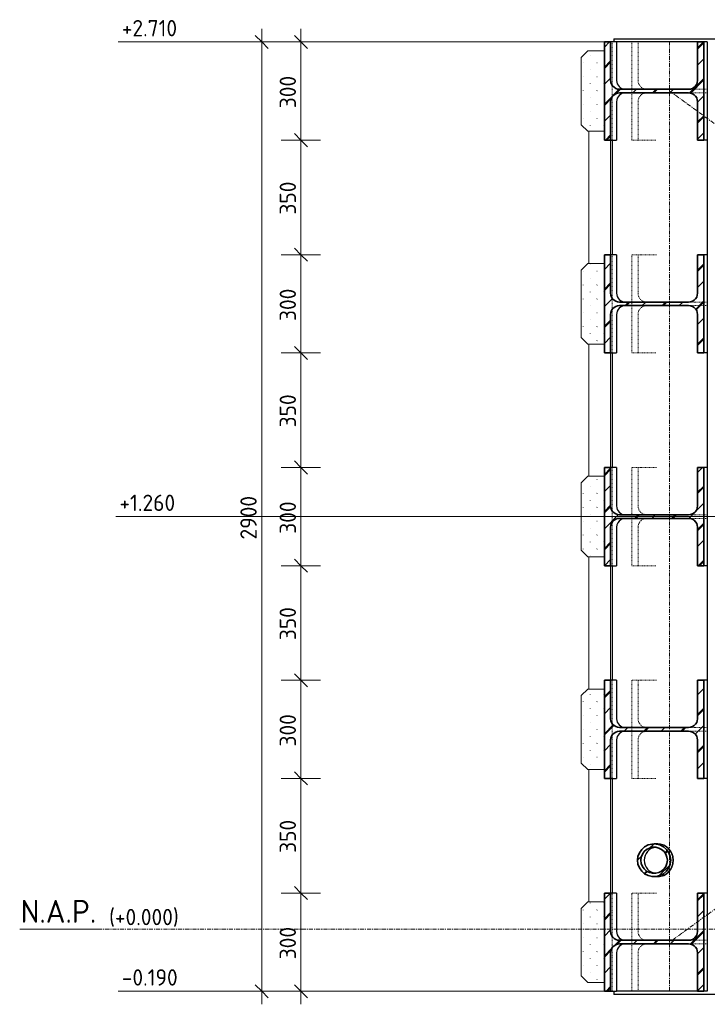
# Model space of a CAD drawing. Header units: millimetres. Extents: x -236694 to -141708, y -41476 to 103952.
# Tile 62 of 103: x -166489 to -164388, y -230 to 2778. Entities that reach past the tile are written whole.
import ezdxf

# ---------------------------------------------------------------- set-up
doc = ezdxf.new("R2010")
doc.units = ezdxf.units.MM
doc.linetypes.add('Grid Line', pattern=[22.225, 12.7, -3.175, 3.175, -3.175])
doc.linetypes.add('XX-HIDDEN', pattern=[4, 2, -2])
for name, color, linetype, lineweight in [('N-CO-BC-BETONVORM-G', 50, 'Continuous', 25), ('N-CO-BC-BETONVORM-G-2', 50, 'Continuous', 13), ('N-CO-BC-BETONVORM-G-3', 50, 'Continuous', 18), ('N-CO-BC-BETONVORM-GN', 10, 'XX-HIDDEN', 18), ('N-CO-KC-KUNSTSTOFVORM-G', 7, 'Continuous', 13), ('N-CO-KC-KUNSTSTOFVORM-GD', 90, 'Continuous', 18), ('N-CO-SC-STAALVORM-G', 10, 'Continuous', 25), ('N-CO-SC-STAALVORM-G-1', 10, 'Continuous', 18), ('N-CO-SC-STAALVORM-GD', 90, 'Continuous', 35), ('X-XX-AL-CONSTRUCTIELIJN-G-1', 7, 'Grid Line', 18), ('X-XX-AL-M', 7, 'Continuous', 18), ('X-XX-AL-M-20', 7, 'Continuous', 18), ('X-XX-AL-VERWIJZING-G-1', 7, 'Grid Line', 18), ('X_XX_AL_VERWIJZING_G', 7, 'Continuous', 18), ('X_XX_AL_VERWIJZING_G-1', 7, 'Continuous', 25)]:
    doc.layers.add(name, color=color, linetype=linetype, lineweight=lineweight)
doc.styles.add('NLCS-ISO_1', font='NLCS-ISO.ttf', dxfattribs={"height": 50})
doc.styles.add('NLCS-ISO_2', font='NLCS-ISO.ttf', dxfattribs={"height": 70})
doc.dimstyles.new('2_5_NLCS_diagonal', dxfattribs={"dimscale": 304.8, "dimtxt": 50.137748, "dimasz": 0.131234, "dimexe": 0.19685, "dimexo": 0.0625, "dimgap": 0, "dimtad": 1, "dimdec": 0, "dimzin": 0, "dimdsep": 46, "dimtxsty": 'NLCS-ISO_1', "dimblk1": 'OBLIQUE', "dimblk2": 'OBLIQUE', "dimsah": 1, "dimcen": 0.09, "dimdle": 0.131234, "dimazin": 0, "dimtfac": 1, "dimtdec": 4, "dimtix": 1, "dimtmove": 0, "dimatfit": 3, "dimfxl": 0.19685, "dimfxlon": 1, "dimtvp": 1, "dimtolj": 1, "dimtzin": 0, "dimarcsym": 2})
pattern_1 = [(45, (-160981.624, -9085), (-56.56854, 56.56854), []), (45, (-160981.624, -9036.43), (-56.56854, 56.56854), []), (45, (-160981.624, -9034.43), (-56.56854, 56.56854), []), (45, (-160981.624, -9032.43), (-56.56854, 56.56854), [])]
pattern_2 = [(45, (102497.49, -9085), (-21.2132, 21.2132), [0.671, -29.329])]

# ---------------------------------------------------------------- blocks, each defined once
blk = doc.blocks.new('GM_afdekklepje - GM_afdekklepje-3582460-Doorsnede 4 dubbel geleidewerk')
at = {"layer": 'N-CO-SC-STAALVORM-G'}
for p, q in [((98805, 2720), (98805, 2710)), ((98805, 2720), (98827.6, 2720)), ((98827.6, 2720), (99060.4, 2720)), ((99060.4, 2720), (99091.4, 2720)), ((99091.4, 2720), (99146.7, 2720)), ((99146.7, 2720), (99146.9, 2720)), ((99147.1, 2710), (99147.1, 2720))]:
    blk.add_line(p, q, dxfattribs=at)
blk = doc.blocks.new('GM_afdekklepje - GM_afdekklepje-V207-Doorsnede 4 dubbel geleidewerk')
at = {"layer": 'N-CO-SC-STAALVORM-G'}
for p, q in [((98805, -190), (98805, -200)), ((98827.6, -200), (98805, -200)), ((99060.4, -200), (98827.6, -200)), ((99091.4, -200), (99060.4, -200)), ((99146.7, -200), (99091.4, -200)), ((99146.9, -200), (99146.7, -200)), ((99147.1, -200), (99147.1, -190))]:
    blk.add_line(p, q, dxfattribs=at)
blk = doc.blocks.new('GM_Hakorit_2850 - GM_Hakorit_2850-3594086-Doorsnede 4 dubbel geleidewerk')
at = {"layer": 'N-CO-KC-KUNSTSTOFVORM-G'}
for p, q in [((98729.4, 2437), (98729.4, 2033)), ((98795.2, 2410), (98795.2, 2060)), ((98729.4, 1787), (98729.4, 1383)), ((98795.2, 1760), (98795.2, 1410)), ((98729.4, 1137), (98729.4, 733)), ((98795.2, 1110), (98795.2, 760)), ((98729.4, 487), (98729.4, 83)), ((98795.2, 460), (98795.2, 110))]:
    blk.add_line(p, q, dxfattribs=at)
blk = doc.blocks.new('GM_Hakorit_1045 - GM_Hakorit_1045-3715410-Doorsnede 4 dubbel geleidewerk')
at = {"layer": 'N-CO-BC-BETONVORM-G-3'}
h = blk.add_hatch(dxfattribs=at)
h.set_pattern_fill('ACO-KUNSTSTOF', color=256, style=0, pattern_type=2)
h.set_pattern_definition(pattern_2)
h.paths.add_polyline_path([(98725.8, 2437), (98776.5, 2437), (98776.5, 2683), (98725.8, 2683), (98705.5, 2663), (98705.5, 2457)], flags=0)
at = {"layer": 'N-CO-KC-KUNSTSTOFVORM-GD'}
for p, q in [((98725.8, 2683), (98705.5, 2663)), ((98776.5, 2683), (98725.8, 2683)), ((98776.5, 2437), (98776.5, 2683)), ((98705.5, 2663), (98705.5, 2457)), ((98705.5, 2457), (98725.8, 2437)), ((98725.8, 2437), (98776.5, 2437))]:
    blk.add_line(p, q, dxfattribs=at)
blk = doc.blocks.new('GM_Hakorit_1045 - GM_Hakorit_1045-V214-Doorsnede 4 dubbel geleidewerk')
at = {"layer": 'N-CO-BC-BETONVORM-G-3'}
h = blk.add_hatch(dxfattribs=at)
h.set_pattern_fill('ACO-KUNSTSTOF', color=256, style=0, pattern_type=2)
h.set_pattern_definition(pattern_2)
h.paths.add_polyline_path([(98725.8, 1787), (98776.5, 1787), (98776.5, 2033), (98725.8, 2033), (98705.5, 2013), (98705.5, 1807)], flags=0)
at = {"layer": 'N-CO-KC-KUNSTSTOFVORM-GD'}
for p, q in [((98725.8, 2033), (98705.5, 2013)), ((98776.5, 2033), (98725.8, 2033)), ((98776.5, 1787), (98776.5, 2033)), ((98705.5, 2013), (98705.5, 1807)), ((98705.5, 1807), (98725.8, 1787)), ((98725.8, 1787), (98776.5, 1787))]:
    blk.add_line(p, q, dxfattribs=at)
blk = doc.blocks.new('GM_Hakorit_1045 - GM_Hakorit_1045-V215-Doorsnede 4 dubbel geleidewerk')
at = {"layer": 'N-CO-BC-BETONVORM-G-3'}
h = blk.add_hatch(dxfattribs=at)
h.set_pattern_fill('ACO-KUNSTSTOF', color=256, style=0, pattern_type=2)
h.set_pattern_definition(pattern_2)
h.paths.add_polyline_path([(98741.1, 1137), (98776.5, 1137), (98776.5, 1383), (98725.8, 1383), (98705.5, 1363), (98705.5, 1157), (98725.8, 1137)], flags=0)
at = {"layer": 'N-CO-KC-KUNSTSTOFVORM-GD'}
for p, q in [((98725.8, 1383), (98705.5, 1363)), ((98705.5, 1363), (98705.5, 1157)), ((98776.5, 1383), (98725.8, 1383)), ((98776.5, 1137), (98776.5, 1383)), ((98705.5, 1157), (98725.8, 1137)), ((98725.8, 1137), (98776.5, 1137))]:
    blk.add_line(p, q, dxfattribs=at)
blk = doc.blocks.new('GM_Hakorit_1045 - GM_Hakorit_1045-V216-Doorsnede 4 dubbel geleidewerk')
at = {"layer": 'N-CO-BC-BETONVORM-G-3'}
h = blk.add_hatch(dxfattribs=at)
h.set_pattern_fill('ACO-KUNSTSTOF', color=256, style=0, pattern_type=2)
h.set_pattern_definition(pattern_2)
h.paths.add_polyline_path([(98725.8, 487), (98776.5, 487), (98776.5, 733), (98725.8, 733), (98705.5, 713), (98705.5, 507)], flags=0)
at = {"layer": 'N-CO-KC-KUNSTSTOFVORM-GD'}
for p, q in [((98725.8, 733), (98705.5, 713)), ((98776.5, 733), (98725.8, 733)), ((98776.5, 487), (98776.5, 733)), ((98705.5, 713), (98705.5, 507)), ((98705.5, 507), (98725.8, 487)), ((98725.8, 487), (98776.5, 487))]:
    blk.add_line(p, q, dxfattribs=at)
blk = doc.blocks.new('GM_Hakorit_1045 - GM_Hakorit_1045-V217-Doorsnede 4 dubbel geleidewerk')
at = {"layer": 'N-CO-BC-BETONVORM-G-3'}
h = blk.add_hatch(dxfattribs=at)
h.set_pattern_fill('ACO-KUNSTSTOF', color=256, style=0, pattern_type=2)
h.set_pattern_definition(pattern_2)
h.paths.add_polyline_path([(98725.8, -163), (98776.5, -163), (98776.5, 83), (98725.8, 83), (98705.5, 63), (98705.5, -143)], flags=0)
at = {"layer": 'N-CO-KC-KUNSTSTOFVORM-GD'}
for p, q in [((98725.8, 83), (98705.5, 63)), ((98705.5, 63), (98705.5, -143)), ((98776.5, 83), (98725.8, 83)), ((98776.5, -163), (98776.5, 83)), ((98705.5, -143), (98725.8, -163)), ((98725.8, -163), (98776.5, -163))]:
    blk.add_line(p, q, dxfattribs=at)
blk = doc.blocks.new('GM_Haalbuis_1000 - GM_Haalbuis_1000-3602095-Doorsnede 4 dubbel geleidewerk')
at = {"layer": 'N-CO-SC-STAALVORM-G-1'}
h = blk.add_hatch(dxfattribs=at)
h.set_pattern_fill('ACO-STAAL', color=256, style=0, pattern_type=2)
h.set_pattern_definition([(45, (102497.49, -9085), (-56.56854, 56.56854), []), (45, (102497.49, -9036.43), (-56.56854, 56.56854), []), (45, (102497.49, -9034.43), (-56.56854, 56.56854), []), (45, (102497.49, -9032.43), (-56.56854, 56.56854), [])])
h.paths.add_polyline_path([(98922.4, 160.4), (98934.6, 160.4), (98946.5, 163.2), (98957.3, 168.9), (98966.5, 176.8), (98973.4, 186.8), (98977.8, 198), (98979.2, 210), (98977.8, 222), (98973.4, 233.2), (98966.4, 243.2), (98957.3, 251.1), (98946.5, 256.8), (98934.6, 259.6), (98922.4, 259.6), (98910.6, 256.8), (98899.7, 251.1), (98890.6, 243.2), (98883.7, 233.2), (98879.3, 222), (98877.8, 210), (98879.3, 198), (98883.7, 186.8), (98890.6, 176.8), (98899.7, 168.9), (98910.6, 163.2), (98921.3, 160.6)], flags=0)
h.paths.add_polyline_path([(98923.6, 170.3), (98914.2, 172.6), (98905.5, 177.1), (98898.2, 183.5), (98892.6, 191.4), (98889.2, 200.4), (98888, 210), (98889.2, 219.6), (98892.6, 228.6), (98898.2, 236.5), (98905.5, 242.9), (98914.2, 247.4), (98923.6, 249.7), (98933.4, 249.7), (98942.9, 247.4), (98951.6, 242.9), (98958.9, 236.5), (98964.4, 228.6), (98967.9, 219.6), (98969.1, 210), (98967.8, 200), (98964.4, 191.4), (98958.9, 183.5), (98951.6, 177.1), (98942.9, 172.6), (98933.4, 170.3)], flags=0)
at = {"layer": 'N-CO-SC-STAALVORM-G'}
for p, q in [((98937.8, 260), (98928.5, 260)), ((98938.6, 260), (98937.8, 260)), ((98928.5, 160), (98937.8, 160)), ((98937.8, 160), (98938.6, 160))]:
    blk.add_line(p, q, dxfattribs=at)
for centre, major_axis, start_param, end_param in [((98937.8, 210), (0, 40), 0.095975, 1.570796), ((98937.8, 210), (0, 50), 4.712389, 6.281932), ((98938.6, 210), (0, 50), 4.712389, 6.283185), ((98937.8, 210), (0, 50), 6.043046, 6.230711), ((98937.8, 210), (0, 50), 5.798496, 5.941607), ((98937.8, 210), (0, 50), 5.553239, 5.689323), ((98937.8, 210), (0, 50), 5.306327, 5.442281), ((98937.8, 210), (0, 50), 5.054311, 5.196963), ((98937.8, 210), (0, 50), 4.712389, 4.952399), ((98937.8, 210), (0, 40), 1.570796, 3.045618), ((98937.8, 210), (0, 50), 3.142846, 4.712389), ((98938.6, 210), (0, 50), 3.141593, 4.712389), ((98937.8, 210), (0, 50), 3.982497, 4.118451), ((98937.8, 210), (0, 50), 4.227814, 4.370467), ((98937.8, 210), (0, 50), 4.472379, 4.712389), ((98937.8, 210), (0, 50), 3.194067, 3.381732), ((98937.8, 210), (0, 50), 3.483171, 3.626282), ((98937.8, 210), (0, 50), 3.735455, 3.871539)]:
    blk.add_ellipse(centre, major_axis=major_axis, ratio=0.986394, start_param=start_param, end_param=end_param, dxfattribs=at)
at = {"layer": 'N-CO-SC-STAALVORM-GD', "flags": 128}
for points in [[(98928.5, 260), (98922.4, 259.6), (98910.6, 256.8), (98899.7, 251.1), (98890.6, 243.2), (98883.7, 233.2), (98879.3, 222), (98877.8, 210)], [(98888, 210), (98889.2, 219.6), (98892.6, 228.6), (98898.2, 236.5), (98905.5, 242.9), (98914.2, 247.4), (98923.6, 249.7), (98933.4, 249.7), (98942.9, 247.4), (98951.6, 242.9), (98958.9, 236.5), (98964.4, 228.6), (98967.9, 219.6), (98969.1, 210)], [(98979.2, 210), (98977.8, 222), (98973.4, 233.2), (98966.5, 243.2), (98957.3, 251.1), (98946.5, 256.8), (98934.6, 259.6), (98928.6, 260)], [(98877.8, 210), (98879.3, 198), (98883.7, 186.8), (98890.6, 176.8), (98899.7, 168.9), (98910.6, 163.2), (98922.4, 160.4), (98928.5, 160)], [(98969.1, 210), (98967.9, 200.4), (98964.4, 191.4), (98958.9, 183.5), (98951.6, 177.1), (98942.9, 172.6), (98933.4, 170.3), (98923.6, 170.3), (98914.2, 172.6), (98905.5, 177.1), (98898.2, 183.5), (98892.6, 191.4), (98889.2, 200.4), (98888, 210)], [(98928.6, 160), (98934.6, 160.4), (98946.5, 163.2), (98957.3, 168.9), (98966.5, 176.8), (98973.4, 186.8), (98977.8, 198), (98979.2, 210)]]:
    blk.add_lwpolyline(points, dxfattribs=at)
blk = doc.blocks.new('Level - Name_Elevation-1473910-Doorsnede 4 dubbel geleidewerk')
at = {"layer": 'X_XX_AL_VERWIJZING_G'}
blk.add_line((97229.1, 0), (96990, 0), dxfattribs=at)
blk = doc.blocks.new('Spot Elevations - lijn-1760301-Doorsnede 4 dubbel geleidewerk')
at = {"layer": 'X-XX-AL-M'}
blk.add_line((97291.2, -190), (97491.2, -190), dxfattribs=at)
blk = doc.blocks.new('DIMBLOCK125-Doorsnede 4 dubbel geleidewerk')
at = {"layer": 'X-XX-AL-M-20'}
for p, q in [((-165749.7, 2750), (-165749.7, -230)), ((-165689.7, 2710), (-165809.7, 2710)), ((-165749.7, 2710), (-165769.7, 2730)), ((-165749.7, 2710), (-165729.7, 2690)), ((-165749.7, 2710), (-165689.7, 2710)), ((-165749.7, -190), (-165769.7, -170)), ((-165689.7, -190), (-165809.7, -190)), ((-165749.7, -190), (-165729.7, -210)), ((-165749.7, -190), (-165689.7, -190))]:
    blk.add_line(p, q, dxfattribs=at)
at = {"layer": 'X-XX-AL-M-20', "color": 0, "insert": (-165814.8, 1190), "char_height": 50, "width": 168.009, "attachment_point": 1, "rotation": 90, "line_spacing_factor": 1.135194, "style": 'NLCS-ISO_1'}
blk.add_mtext('2900', dxfattribs=at)
blk = doc.blocks.new('_Oblique')
at = {"color": 0, "linetype": 'ByBlock', "lineweight": -2}
blk.add_line((-0.5, -0.5), (0.5, 0.5), dxfattribs=at)
blk = doc.blocks.new('DIMBLOCK126-Doorsnede 4 dubbel geleidewerk')
at = {"layer": 'X-XX-AL-M-20'}
for p, q in [((-165629.7, 2750), (-165629.7, 2410)), ((-165569.7, 2710), (-165689.7, 2710)), ((-165629.7, 2710), (-165649.7, 2730)), ((-165629.7, 2710), (-165609.7, 2690)), ((-165629.7, 2710), (-165569.7, 2710)), ((-165569.7, 2410), (-165689.7, 2410)), ((-165629.7, 2410), (-165649.7, 2430)), ((-165629.7, 2410), (-165609.7, 2390)), ((-165629.7, 2410), (-165569.7, 2410))]:
    blk.add_line(p, q, dxfattribs=at)
at = {"layer": 'X-XX-AL-M-20', "color": 0, "insert": (-165694.8, 2507.5), "char_height": 50, "width": 126.007, "attachment_point": 1, "rotation": 90, "line_spacing_factor": 1.135194, "style": 'NLCS-ISO_1'}
blk.add_mtext('300', dxfattribs=at)
blk = doc.blocks.new('DIMBLOCK127-Doorsnede 4 dubbel geleidewerk')
at = {"layer": 'X-XX-AL-M-20'}
for p, q in [((-165569.7, 2410), (-165689.7, 2410)), ((-165629.7, 2410), (-165649.7, 2430)), ((-165629.7, 2410), (-165629.7, 2060)), ((-165629.7, 2410), (-165609.7, 2390)), ((-165629.7, 2410), (-165569.7, 2410)), ((-165629.7, 2060), (-165649.7, 2080)), ((-165569.7, 2060), (-165689.7, 2060)), ((-165629.7, 2060), (-165609.7, 2040)), ((-165629.7, 2060), (-165569.7, 2060))]:
    blk.add_line(p, q, dxfattribs=at)
at = {"layer": 'X-XX-AL-M-20', "color": 0, "insert": (-165694.8, 2182.5), "char_height": 50, "width": 126.007, "attachment_point": 1, "rotation": 90, "line_spacing_factor": 1.135194, "style": 'NLCS-ISO_1'}
blk.add_mtext('350', dxfattribs=at)
blk = doc.blocks.new('DIMBLOCK128-Doorsnede 4 dubbel geleidewerk')
at = {"layer": 'X-XX-AL-M-20'}
for p, q in [((-165629.7, 2060), (-165649.7, 2080)), ((-165569.7, 2060), (-165689.7, 2060)), ((-165629.7, 2060), (-165629.7, 1760)), ((-165629.7, 2060), (-165609.7, 2040)), ((-165629.7, 2060), (-165569.7, 2060)), ((-165629.7, 1760), (-165649.7, 1780)), ((-165569.7, 1760), (-165689.7, 1760)), ((-165629.7, 1760), (-165609.7, 1740)), ((-165629.7, 1760), (-165569.7, 1760))]:
    blk.add_line(p, q, dxfattribs=at)
at = {"layer": 'X-XX-AL-M-20', "color": 0, "insert": (-165694.8, 1857.5), "char_height": 50, "width": 126.007, "attachment_point": 1, "rotation": 90, "line_spacing_factor": 1.135194, "style": 'NLCS-ISO_1'}
blk.add_mtext('300', dxfattribs=at)
blk = doc.blocks.new('DIMBLOCK129-Doorsnede 4 dubbel geleidewerk')
at = {"layer": 'X-XX-AL-M-20'}
for p, q in [((-165629.7, 1760), (-165649.7, 1780)), ((-165569.7, 1760), (-165689.7, 1760)), ((-165629.7, 1760), (-165629.7, 1410)), ((-165629.7, 1760), (-165609.7, 1740)), ((-165629.7, 1760), (-165569.7, 1760)), ((-165629.7, 1410), (-165649.7, 1430)), ((-165569.7, 1410), (-165689.7, 1410)), ((-165629.7, 1410), (-165609.7, 1390)), ((-165629.7, 1410), (-165569.7, 1410))]:
    blk.add_line(p, q, dxfattribs=at)
at = {"layer": 'X-XX-AL-M-20', "color": 0, "insert": (-165694.8, 1532.5), "char_height": 50, "width": 126.007, "attachment_point": 1, "rotation": 90, "line_spacing_factor": 1.135194, "style": 'NLCS-ISO_1'}
blk.add_mtext('350', dxfattribs=at)
blk = doc.blocks.new('DIMBLOCK130-Doorsnede 4 dubbel geleidewerk')
at = {"layer": 'X-XX-AL-M-20'}
for p, q in [((-165629.7, 1410), (-165649.7, 1430)), ((-165569.7, 1410), (-165689.7, 1410)), ((-165629.7, 1410), (-165629.7, 1110)), ((-165629.7, 1410), (-165609.7, 1390)), ((-165629.7, 1410), (-165569.7, 1410)), ((-165629.7, 1110), (-165649.7, 1130)), ((-165569.7, 1110), (-165689.7, 1110)), ((-165629.7, 1110), (-165609.7, 1090)), ((-165629.7, 1110), (-165569.7, 1110))]:
    blk.add_line(p, q, dxfattribs=at)
at = {"layer": 'X-XX-AL-M-20', "color": 0, "insert": (-165694.8, 1207.5), "char_height": 50, "width": 126.007, "attachment_point": 1, "rotation": 90, "line_spacing_factor": 1.135194, "style": 'NLCS-ISO_1'}
blk.add_mtext('300', dxfattribs=at)
blk = doc.blocks.new('DIMBLOCK131-Doorsnede 4 dubbel geleidewerk')
at = {"layer": 'X-XX-AL-M-20'}
for p, q in [((-165629.7, 1110), (-165649.7, 1130)), ((-165569.7, 1110), (-165689.7, 1110)), ((-165629.7, 1110), (-165629.7, 760)), ((-165629.7, 1110), (-165609.7, 1090)), ((-165629.7, 1110), (-165569.7, 1110)), ((-165569.7, 760), (-165689.7, 760)), ((-165629.7, 760), (-165649.7, 780)), ((-165629.7, 760), (-165609.7, 740)), ((-165629.7, 760), (-165569.7, 760))]:
    blk.add_line(p, q, dxfattribs=at)
at = {"layer": 'X-XX-AL-M-20', "color": 0, "insert": (-165694.8, 882.5), "char_height": 50, "width": 126.007, "attachment_point": 1, "rotation": 90, "line_spacing_factor": 1.135194, "style": 'NLCS-ISO_1'}
blk.add_mtext('350', dxfattribs=at)
blk = doc.blocks.new('DIMBLOCK132-Doorsnede 4 dubbel geleidewerk')
at = {"layer": 'X-XX-AL-M-20'}
for p, q in [((-165569.7, 760), (-165689.7, 760)), ((-165629.7, 760), (-165649.7, 780)), ((-165629.7, 760), (-165629.7, 460)), ((-165629.7, 760), (-165609.7, 740)), ((-165629.7, 760), (-165569.7, 760)), ((-165569.7, 460), (-165689.7, 460)), ((-165629.7, 460), (-165649.7, 480)), ((-165629.7, 460), (-165609.7, 440)), ((-165629.7, 460), (-165569.7, 460))]:
    blk.add_line(p, q, dxfattribs=at)
at = {"layer": 'X-XX-AL-M-20', "color": 0, "insert": (-165694.8, 557.5), "char_height": 50, "width": 126.007, "attachment_point": 1, "rotation": 90, "line_spacing_factor": 1.135194, "style": 'NLCS-ISO_1'}
blk.add_mtext('300', dxfattribs=at)
blk = doc.blocks.new('DIMBLOCK133-Doorsnede 4 dubbel geleidewerk')
at = {"layer": 'X-XX-AL-M-20'}
for p, q in [((-165569.7, 460), (-165689.7, 460)), ((-165629.7, 460), (-165649.7, 480)), ((-165629.7, 460), (-165629.7, 110)), ((-165629.7, 460), (-165609.7, 440)), ((-165629.7, 460), (-165569.7, 460)), ((-165629.7, 110), (-165649.7, 130)), ((-165569.7, 110), (-165689.7, 110)), ((-165629.7, 110), (-165609.7, 90)), ((-165629.7, 110), (-165569.7, 110))]:
    blk.add_line(p, q, dxfattribs=at)
at = {"layer": 'X-XX-AL-M-20', "color": 0, "insert": (-165694.8, 232.5), "char_height": 50, "width": 126.007, "attachment_point": 1, "rotation": 90, "line_spacing_factor": 1.135194, "style": 'NLCS-ISO_1'}
blk.add_mtext('350', dxfattribs=at)
blk = doc.blocks.new('DIMBLOCK134-Doorsnede 4 dubbel geleidewerk')
at = {"layer": 'X-XX-AL-M-20'}
for p, q in [((-165629.7, 110), (-165649.7, 130)), ((-165569.7, 110), (-165689.7, 110)), ((-165629.7, 110), (-165629.7, -230)), ((-165629.7, 110), (-165609.7, 90)), ((-165629.7, 110), (-165569.7, 110)), ((-165629.7, -190), (-165649.7, -170)), ((-165569.7, -190), (-165689.7, -190)), ((-165629.7, -190), (-165609.7, -210)), ((-165629.7, -190), (-165569.7, -190))]:
    blk.add_line(p, q, dxfattribs=at)
at = {"layer": 'X-XX-AL-M-20', "color": 0, "insert": (-165694.8, -92.5), "char_height": 50, "width": 126.007, "attachment_point": 1, "rotation": 90, "line_spacing_factor": 1.135194, "style": 'NLCS-ISO_1'}
blk.add_mtext('300', dxfattribs=at)

msp = doc.modelspace()

# ---------------------------------------------------------------- hatches: boundary and pattern name
at = {"layer": 'N-CO-SC-STAALVORM-G-1'}
h = msp.add_hatch(dxfattribs=at)
h.set_pattern_fill('ACO-STAAL', color=256, style=0, pattern_type=2)
h.set_pattern_definition(pattern_1)
h.paths.add_polyline_path([(-164683.4, 2410), (-164683.4, 2527.5), (-164682.7, 2533.5), (-164680.7, 2539.2), (-164677.4, 2544.3), (-164673.1, 2548.6), (-164667.9, 2551.8), (-164662.1, 2553.8), (-164656, 2554.5), (-164445.1, 2554.5), (-164439.1, 2553.8), (-164433.3, 2551.8), (-164428.1, 2548.6), (-164423.7, 2544.3), (-164420.5, 2539.2), (-164418.5, 2533.5), (-164417.8, 2527.5), (-164417.8, 2410), (-164398.5, 2410), (-164398.5, 2710), (-164417.8, 2710), (-164417.8, 2592.5), (-164418.5, 2586.5), (-164420.5, 2580.8), (-164423.7, 2575.7), (-164428.1, 2571.4), (-164433.3, 2568.2), (-164439.1, 2566.2), (-164445.1, 2565.5), (-164656, 2565.5), (-164662.1, 2566.2), (-164667.9, 2568.2), (-164673.1, 2571.4), (-164677.4, 2575.7), (-164680.7, 2580.8), (-164682.7, 2586.5), (-164683.4, 2592.5), (-164683.4, 2710), (-164702.6, 2710), (-164702.6, 2410)], flags=0)
h = msp.add_hatch(dxfattribs=at)
h.set_pattern_fill('ACO-STAAL', color=256, style=0, pattern_type=2)
h.set_pattern_definition(pattern_1)
h.paths.add_polyline_path([(-164693, 1760), (-164683.4, 1760), (-164683.4, 1877.5), (-164682.7, 1883.5), (-164680.7, 1889.2), (-164677.4, 1894.3), (-164673.1, 1898.6), (-164667.9, 1901.8), (-164662.1, 1903.8), (-164656, 1904.5), (-164445.1, 1904.5), (-164439.1, 1903.8), (-164433.3, 1901.8), (-164428.1, 1898.6), (-164423.7, 1894.3), (-164420.5, 1889.2), (-164418.5, 1883.5), (-164417.8, 1877.5), (-164417.8, 1760), (-164398.5, 1760), (-164398.5, 2060), (-164417.8, 2060), (-164417.8, 1942.3), (-164418.5, 1936.5), (-164420.5, 1930.8), (-164423.7, 1925.7), (-164428.1, 1921.4), (-164433.3, 1918.2), (-164439.1, 1916.2), (-164445.1, 1915.5), (-164656, 1915.5), (-164662.1, 1916.2), (-164667.9, 1918.2), (-164673.1, 1921.4), (-164677.4, 1925.7), (-164680.7, 1930.8), (-164682.7, 1936.5), (-164683.4, 1942.5), (-164683.4, 2060), (-164702.6, 2060), (-164702.6, 1760)], flags=0)
h = msp.add_hatch(dxfattribs=at)
h.set_pattern_fill('ACO-STAAL', color=256, style=0, pattern_type=2)
h.set_pattern_definition(pattern_1)
h.paths.add_polyline_path([(-164693, 1110), (-164683.4, 1110), (-164683.4, 1227.5), (-164682.7, 1233.5), (-164680.7, 1239.2), (-164677.4, 1244.3), (-164673.1, 1248.6), (-164667.9, 1251.8), (-164662.1, 1253.8), (-164656, 1254.5), (-164445.1, 1254.5), (-164439.1, 1253.8), (-164433.3, 1251.8), (-164428.1, 1248.6), (-164423.7, 1244.3), (-164420.5, 1239.2), (-164418.5, 1233.5), (-164417.8, 1227.5), (-164417.8, 1110), (-164398.5, 1110), (-164398.5, 1410), (-164417.8, 1410), (-164417.8, 1292.5), (-164418.5, 1286.5), (-164420.5, 1280.8), (-164423.7, 1275.7), (-164428.1, 1271.4), (-164433.3, 1268.2), (-164439.1, 1266.2), (-164445.1, 1265.5), (-164656, 1265.5), (-164662.1, 1266.2), (-164667.9, 1268.2), (-164673.1, 1271.4), (-164677.4, 1275.7), (-164680.7, 1280.8), (-164682.7, 1286.5), (-164683.4, 1292.5), (-164683.4, 1410), (-164702.6, 1410), (-164702.6, 1110)], flags=0)
h = msp.add_hatch(dxfattribs=at)
h.set_pattern_fill('ACO-STAAL', color=256, style=0, pattern_type=2)
h.set_pattern_definition(pattern_1)
h.paths.add_polyline_path([(-164693, 460), (-164683.4, 460), (-164683.4, 577.5), (-164682.7, 583.5), (-164680.7, 589.2), (-164677.4, 594.3), (-164673.1, 598.6), (-164667.9, 601.8), (-164662.1, 603.8), (-164656, 604.5), (-164445.1, 604.5), (-164439.1, 603.8), (-164433.3, 601.8), (-164428.1, 598.6), (-164423.7, 594.3), (-164420.5, 589.2), (-164418.5, 583.5), (-164417.8, 577.5), (-164417.8, 460), (-164398.5, 460), (-164398.5, 760), (-164417.8, 760), (-164417.8, 642.5), (-164418.5, 636.5), (-164420.5, 630.8), (-164423.7, 625.7), (-164428.1, 621.4), (-164433.3, 618.2), (-164439.1, 616.2), (-164445.1, 615.5), (-164656, 615.5), (-164662.1, 616.2), (-164667.9, 618.2), (-164673.1, 621.4), (-164677.4, 625.7), (-164680.7, 630.8), (-164682.7, 636.5), (-164683.4, 642.5), (-164683.4, 760), (-164702.6, 760), (-164702.6, 460)], flags=0)
h = msp.add_hatch(dxfattribs=at)
h.set_pattern_fill('ACO-STAAL', color=256, style=0, pattern_type=2)
h.set_pattern_definition(pattern_1)
h.paths.add_polyline_path([(-164702.6, -190), (-164683.4, -190), (-164683.3, -71.8), (-164682.7, -66.5), (-164680.7, -60.8), (-164677.4, -55.7), (-164673.1, -51.4), (-164667.9, -48.2), (-164662.1, -46.2), (-164656, -45.5), (-164445.1, -45.5), (-164439.1, -46.2), (-164433.3, -48.2), (-164428.1, -51.4), (-164423.7, -55.7), (-164420.5, -60.8), (-164418.5, -66.5), (-164417.8, -72.5), (-164417.8, -190), (-164398.5, -190), (-164398.5, 110), (-164417.8, 110), (-164417.8, -7.5), (-164418.5, -13.5), (-164420.5, -19.2), (-164423.7, -24.3), (-164428.1, -28.6), (-164433.3, -31.8), (-164439.1, -33.8), (-164445.1, -34.5), (-164656, -34.5), (-164662.1, -33.8), (-164667.9, -31.8), (-164673.1, -28.6), (-164677.4, -24.3), (-164680.7, -19.2), (-164682.7, -13.5), (-164683.4, -7.5), (-164683.4, 110), (-164702.6, 110), (-164702.6, -183)], flags=0)

# ---------------------------------------------------------------- linework, layer by layer
at = {"layer": 'N-CO-BC-BETONVORM-GN'}
for p, q in [((-164679.1, 2710), (-164679.1, 2578.4)), ((-164618.2, 2710), (-164618.2, 2565.5)), ((-164599.4, 2592.5), (-164599.4, 2710)), ((-164679.1, 2578.2), (-164679.1, 2541.8)), ((-164618.2, 2565.5), (-164618.2, 2554.5)), ((-164398.6, 2565.5), (-164444.7, 2565.5)), ((-164388, 2565.5), (-164398.5, 2565.5)), ((-164679.1, 2541.6), (-164679.1, 2410)), ((-164618.2, 2554.5), (-164618.2, 2410)), ((-164599.4, 2410), (-164599.4, 2527.5)), ((-164444.7, 2554.5), (-164398.6, 2554.5)), ((-164398.5, 2554.5), (-164388, 2554.5)), ((-164618.2, 2410), (-164599.4, 2410)), ((-164599.4, 2410), (-164543.6, 2410)), ((-164679.1, 2060), (-164679.1, 1928.4)), ((-164599.4, 2060), (-164618.2, 2060)), ((-164618.2, 2060), (-164618.2, 1915.5)), ((-164599.4, 1942.5), (-164599.4, 2060)), ((-164543.6, 2060), (-164599.4, 2060)), ((-164679.1, 1928.2), (-164679.1, 1891.8)), ((-164618.2, 1915.5), (-164618.2, 1904.5)), ((-164618.2, 1904.5), (-164618.2, 1760)), ((-164398.6, 1915.5), (-164444.7, 1915.5)), ((-164444.7, 1904.5), (-164398.6, 1904.5)), ((-164388, 1915.5), (-164398.5, 1915.5)), ((-164398.5, 1904.5), (-164388, 1904.5)), ((-164679.1, 1891.6), (-164679.1, 1760)), ((-164599.4, 1760), (-164599.4, 1877.5)), ((-164618.2, 1760), (-164599.4, 1760)), ((-164599.4, 1760), (-164543.6, 1760)), ((-164679.1, 1410), (-164679.1, 1278.4)), ((-164599.4, 1410), (-164618.2, 1410)), ((-164618.2, 1410), (-164618.2, 1265.5)), ((-164599.4, 1292.5), (-164599.4, 1410)), ((-164543.6, 1410), (-164599.4, 1410)), ((-164679.1, 1278.2), (-164679.1, 1241.8)), ((-164618.2, 1265.5), (-164618.2, 1254.5)), ((-164398.6, 1265.5), (-164444.7, 1265.5)), ((-164388, 1265.5), (-164398.5, 1265.5)), ((-164679.1, 1241.6), (-164679.1, 1110)), ((-164618.2, 1254.5), (-164618.2, 1110)), ((-164444.7, 1254.5), (-164398.6, 1254.5)), ((-164398.5, 1254.5), (-164388, 1254.5)), ((-164599.4, 1110), (-164599.4, 1227.5)), ((-164618.2, 1110), (-164599.4, 1110)), ((-164599.4, 1110), (-164543.6, 1110)), ((-164679.1, 760), (-164679.1, 628.4)), ((-164599.4, 760), (-164618.2, 760)), ((-164618.2, 760), (-164618.2, 615.5)), ((-164599.4, 642.5), (-164599.4, 760)), ((-164543.6, 760), (-164599.4, 760)), ((-164679.1, 628.2), (-164679.1, 591.8)), ((-164618.2, 615.5), (-164618.2, 604.5)), ((-164618.2, 604.5), (-164618.2, 460)), ((-164398.6, 615.5), (-164444.7, 615.5)), ((-164444.7, 604.5), (-164398.6, 604.5)), ((-164388, 615.5), (-164398.5, 615.5)), ((-164398.5, 604.5), (-164388, 604.5)), ((-164679.1, 591.6), (-164679.1, 460)), ((-164599.4, 460), (-164599.4, 577.5)), ((-164618.2, 460), (-164599.4, 460)), ((-164599.4, 460), (-164543.6, 460)), ((-164679.1, 110), (-164679.1, -21.6)), ((-164599.4, 110), (-164618.2, 110)), ((-164618.2, 110), (-164618.2, -34.5)), ((-164599.4, -7.5), (-164599.4, 110)), ((-164543.6, 110), (-164599.4, 110)), ((-164679.1, -21.8), (-164679.1, -58.2)), ((-164679.1, -58.4), (-164679.1, -190)), ((-164618.2, -34.5), (-164618.2, -45.5)), ((-164618.2, -45.5), (-164618.2, -190)), ((-164398.6, -34.5), (-164444.7, -34.5)), ((-164444.7, -45.5), (-164398.6, -45.5)), ((-164388, -34.5), (-164398.5, -34.5)), ((-164398.5, -45.5), (-164388, -45.5)), ((-164599.4, -190), (-164599.4, -72.5))]:
    msp.add_line(p, q, dxfattribs=at)
for centre, start_param, end_param in [((-164572.8, 2592.5), 1.570796, 3.127476), ((-164572.8, 2527.5), 0.014117, 1.570796), ((-164572.8, 1942.5), 1.570796, 3.127476), ((-164572.8, 1877.5), 0.014117, 1.570796), ((-164572.8, 1292.5), 1.570796, 3.127476), ((-164638.5, 1227.5), 0.54885, 0.553707), ((-164572.8, 1227.5), 0.014117, 1.570796), ((-164572.8, 642.5), 1.570796, 3.127476), ((-164572.8, 577.5), 0.014117, 1.570796), ((-164572.8, -7.5), 1.570796, 3.127476), ((-164572.8, -72.5), 0.014117, 1.570796)]:
    msp.add_ellipse(centre, major_axis=(0, 27), ratio=0.986394, start_param=start_param, end_param=end_param, dxfattribs=at)
at = {"layer": 'N-CO-SC-STAALVORM-G'}
for p, q in [((-164665.2, 2710), (-164683.4, 2710)), ((-164652.4, 2710), (-164665.3, 2710)), ((-164665.2, 2710), (-164665.2, 2592.5)), ((-164419.6, 2710), (-164652.4, 2710)), ((-164417.8, 2710), (-164419.6, 2710)), ((-164388, 2710), (-164398.5, 2710)), ((-164388, 2710), (-164388, 2410)), ((-164388, 2710), (-164388, -190)), ((-164665.2, 2527.5), (-164665.2, 2410)), ((-164683.4, 2410), (-164665.2, 2410)), ((-164679.1, 2410), (-164679.1, 2060)), ((-164388, 2410), (-164398.5, 2410)), ((-164665.2, 2060), (-164683.4, 2060)), ((-164665.2, 2060), (-164665.2, 1942.5)), ((-164388, 2060), (-164398.5, 2060)), ((-164388, 2060), (-164388, 1760)), ((-164665.2, 1877.5), (-164665.2, 1760)), ((-164683.4, 1760), (-164665.2, 1760)), ((-164679.1, 1760), (-164679.1, 1410)), ((-164388, 1760), (-164398.5, 1760)), ((-164665.2, 1410), (-164683.4, 1410)), ((-164665.2, 1410), (-164665.2, 1292.5)), ((-164388, 1410), (-164398.5, 1410)), ((-164388, 1410), (-164388, 1110)), ((-164665.2, 1227.5), (-164665.2, 1110)), ((-164683.4, 1110), (-164665.2, 1110)), ((-164679.1, 1110), (-164679.1, 760)), ((-164388, 1110), (-164398.5, 1110)), ((-164665.2, 760), (-164683.4, 760)), ((-164665.2, 760), (-164665.2, 642.5)), ((-164388, 760), (-164398.5, 760)), ((-164388, 760), (-164388, 460)), ((-164665.2, 577.5), (-164665.2, 460)), ((-164683.4, 460), (-164665.2, 460)), ((-164679.1, 460), (-164679.1, 110)), ((-164388, 460), (-164398.5, 460)), ((-164665.2, 110), (-164683.4, 110)), ((-164665.2, 110), (-164665.2, -7.5)), ((-164388, 110), (-164398.5, 110)), ((-164388, 110), (-164388, -190)), ((-164665.2, -72.5), (-164665.2, -190)), ((-164683.4, -190), (-164665.2, -190)), ((-164652.4, -190), (-164665.3, -190)), ((-164419.6, -190), (-164652.4, -190)), ((-164417.8, -190), (-164419.6, -190)), ((-164388, -190), (-164398.5, -190))]:
    msp.add_line(p, q, dxfattribs=at)
for centre, start_param, end_param in [((-164638.5, 2592.5), 1.570796, 3.127476), ((-164638.5, 2527.5), 0.014117, 1.570796), ((-164638.5, 1942.5), 1.570796, 3.127476), ((-164638.5, 1877.5), 0.014117, 1.570796), ((-164638.5, 1292.5), 1.570796, 3.127476), ((-164638.5, 1227.5), 0.55555, 1.570796), ((-164638.5, 1227.5), 0.014117, 0.547008), ((-164638.5, 642.5), 1.570796, 3.127476), ((-164638.5, 577.5), 0.014117, 1.570796), ((-164638.5, -7.5), 1.570796, 3.127476), ((-164638.5, -72.5), 0.014117, 1.570796)]:
    msp.add_ellipse(centre, major_axis=(0, 27), ratio=0.986394, start_param=start_param, end_param=end_param, dxfattribs=at)
at = {"layer": 'N-CO-SC-STAALVORM-GD'}
for p, q in [((-164683.4, 2710), (-164702.6, 2710)), ((-164702.6, 2710), (-164702.6, 2410)), ((-164683.4, 2592.5), (-164683.4, 2710)), ((-164398.5, 2710), (-164417.8, 2710)), ((-164417.8, 2710), (-164417.8, 2592.5)), ((-164398.5, 2410), (-164398.5, 2710)), ((-164445.1, 2565.5), (-164656, 2565.5)), ((-164683.4, 2410), (-164683.4, 2527.5)), ((-164656, 2554.5), (-164445.1, 2554.5)), ((-164417.8, 2527.5), (-164417.8, 2410)), ((-164702.6, 2410), (-164683.4, 2410)), ((-164417.8, 2410), (-164398.5, 2410)), ((-164683.4, 2060), (-164702.6, 2060)), ((-164702.6, 2060), (-164702.6, 1760)), ((-164683.4, 1942.5), (-164683.4, 2060)), ((-164398.5, 2060), (-164417.8, 2060)), ((-164417.8, 2060), (-164417.8, 1942.5)), ((-164398.5, 1760), (-164398.5, 2060)), ((-164445.1, 1915.5), (-164656, 1915.5)), ((-164656, 1904.5), (-164445.1, 1904.5)), ((-164683.4, 1760), (-164683.4, 1877.5)), ((-164417.8, 1877.5), (-164417.8, 1760)), ((-164702.6, 1760), (-164683.4, 1760)), ((-164417.8, 1760), (-164398.5, 1760)), ((-164683.4, 1410), (-164702.6, 1410)), ((-164702.6, 1410), (-164702.6, 1110)), ((-164683.4, 1292.5), (-164683.4, 1410)), ((-164398.5, 1410), (-164417.8, 1410)), ((-164417.8, 1410), (-164417.8, 1292.5)), ((-164398.5, 1110), (-164398.5, 1410)), ((-164445.1, 1265.5), (-164656, 1265.5)), ((-164656, 1254.5), (-164445.1, 1254.5)), ((-164683.4, 1110), (-164683.4, 1227.5)), ((-164417.8, 1227.5), (-164417.8, 1110)), ((-164702.6, 1110), (-164683.4, 1110)), ((-164417.8, 1110), (-164398.5, 1110)), ((-164683.4, 760), (-164702.6, 760)), ((-164702.6, 760), (-164702.6, 460)), ((-164683.4, 642.5), (-164683.4, 760)), ((-164398.5, 760), (-164417.8, 760)), ((-164417.8, 760), (-164417.8, 642.5)), ((-164398.5, 460), (-164398.5, 760)), ((-164445.1, 615.5), (-164656, 615.5)), ((-164656, 604.5), (-164445.1, 604.5)), ((-164683.4, 460), (-164683.4, 577.5)), ((-164417.8, 577.5), (-164417.8, 460)), ((-164702.6, 460), (-164683.4, 460)), ((-164417.8, 460), (-164398.5, 460)), ((-164683.4, 110), (-164702.6, 110)), ((-164702.6, 110), (-164702.6, -190)), ((-164683.4, -7.5), (-164683.4, 110)), ((-164398.5, 110), (-164417.8, 110)), ((-164417.8, 110), (-164417.8, -7.5)), ((-164398.5, -190), (-164398.5, 110)), ((-164445.1, -34.5), (-164656, -34.5)), ((-164656, -45.5), (-164445.1, -45.5)), ((-164683.4, -190), (-164683.4, -72.5)), ((-164417.8, -72.5), (-164417.8, -190)), ((-164702.6, -190), (-164683.4, -190)), ((-164417.8, -190), (-164398.5, -190))]:
    msp.add_line(p, q, dxfattribs=at)
at = {"layer": 'N-CO-SC-STAALVORM-GD', "flags": 128}
for points in [[(-164656, 2565.5), (-164662.1, 2566.2), (-164667.9, 2568.2), (-164673.1, 2571.4), (-164677.4, 2575.7), (-164680.7, 2580.8), (-164682.7, 2586.5), (-164683.4, 2592.5)], [(-164417.8, 2592.5), (-164418.5, 2586.5), (-164420.5, 2580.8), (-164423.7, 2575.7), (-164428.1, 2571.4), (-164433.3, 2568.2), (-164439.1, 2566.2), (-164445.1, 2565.5)], [(-164683.4, 2527.5), (-164682.7, 2533.5), (-164680.7, 2539.2), (-164677.4, 2544.3), (-164673.1, 2548.6), (-164667.9, 2551.8), (-164662.1, 2553.8), (-164656, 2554.5)], [(-164445.1, 2554.5), (-164439.1, 2553.8), (-164433.3, 2551.8), (-164428.1, 2548.6), (-164423.7, 2544.3), (-164420.5, 2539.2), (-164418.5, 2533.5), (-164417.8, 2527.5)], [(-164656, 1915.5), (-164662.1, 1916.2), (-164667.9, 1918.2), (-164673.1, 1921.4), (-164677.4, 1925.7), (-164680.7, 1930.8), (-164682.7, 1936.5), (-164683.4, 1942.5)], [(-164417.8, 1942.5), (-164418.5, 1936.5), (-164420.5, 1930.8), (-164423.7, 1925.7), (-164428.1, 1921.4), (-164433.3, 1918.2), (-164439.1, 1916.2), (-164445.1, 1915.5)], [(-164683.4, 1877.5), (-164682.7, 1883.5), (-164680.7, 1889.2), (-164677.4, 1894.3), (-164673.1, 1898.6), (-164667.9, 1901.8), (-164662.1, 1903.8), (-164656, 1904.5)], [(-164445.1, 1904.5), (-164439.1, 1903.8), (-164433.3, 1901.8), (-164428.1, 1898.6), (-164423.7, 1894.3), (-164420.5, 1889.2), (-164418.5, 1883.5), (-164417.8, 1877.5)], [(-164656, 1265.5), (-164662.1, 1266.2), (-164667.9, 1268.2), (-164673.1, 1271.4), (-164677.4, 1275.7), (-164680.7, 1280.8), (-164682.7, 1286.5), (-164683.4, 1292.5)], [(-164417.8, 1292.5), (-164418.5, 1286.5), (-164420.5, 1280.8), (-164423.7, 1275.7), (-164428.1, 1271.4), (-164433.3, 1268.2), (-164439.1, 1266.2), (-164445.1, 1265.5)], [(-164683.4, 1227.5), (-164682.7, 1233.5), (-164680.7, 1239.2), (-164677.4, 1244.3), (-164673.1, 1248.6), (-164667.9, 1251.8), (-164662.1, 1253.8), (-164656, 1254.5)], [(-164445.1, 1254.5), (-164439.1, 1253.8), (-164433.3, 1251.8), (-164428.1, 1248.6), (-164423.7, 1244.3), (-164420.5, 1239.2), (-164418.5, 1233.5), (-164417.8, 1227.5)], [(-164656, 615.5), (-164662.1, 616.2), (-164667.9, 618.2), (-164673.1, 621.4), (-164677.4, 625.7), (-164680.7, 630.8), (-164682.7, 636.5), (-164683.4, 642.5)], [(-164417.8, 642.5), (-164418.5, 636.5), (-164420.5, 630.8), (-164423.7, 625.7), (-164428.1, 621.4), (-164433.3, 618.2), (-164439.1, 616.2), (-164445.1, 615.5)], [(-164683.4, 577.5), (-164682.7, 583.5), (-164680.7, 589.2), (-164677.4, 594.3), (-164673.1, 598.6), (-164667.9, 601.8), (-164662.1, 603.8), (-164656, 604.5)], [(-164445.1, 604.5), (-164439.1, 603.8), (-164433.3, 601.8), (-164428.1, 598.6), (-164423.7, 594.3), (-164420.5, 589.2), (-164418.5, 583.5), (-164417.8, 577.5)], [(-164656, -34.5), (-164662.1, -33.8), (-164667.9, -31.8), (-164673.1, -28.6), (-164677.4, -24.3), (-164680.7, -19.2), (-164682.7, -13.5), (-164683.4, -7.5)], [(-164417.8, -7.5), (-164418.5, -13.5), (-164420.5, -19.2), (-164423.7, -24.3), (-164428.1, -28.6), (-164433.3, -31.8), (-164439.1, -33.8), (-164445.1, -34.5)], [(-164683.4, -72.5), (-164682.7, -66.5), (-164680.7, -60.8), (-164677.4, -55.7), (-164673.1, -51.4), (-164667.9, -48.2), (-164662.1, -46.2), (-164656, -45.5)], [(-164445.1, -45.5), (-164439.1, -46.2), (-164433.3, -48.2), (-164428.1, -51.4), (-164423.7, -55.7), (-164420.5, -60.8), (-164418.5, -66.5), (-164417.8, -72.5)]]:
    msp.add_lwpolyline(points, dxfattribs=at)
at = {"layer": 'X-XX-AL-CONSTRUCTIELIJN-G-1'}
for p, q in [((-164503.1, -190), (-164503.1, 2710)), ((-160923.7, 2560), (-164503.1, -40)), ((-164503.1, 2560), (-160923.7, -40))]:
    msp.add_line(p, q, dxfattribs=at)
at = {"layer": 'X-XX-AL-M'}
for p, q in [((-164787.9, 2710), (-165987.8, 2710)), ((-164702.6, 2710), (-164787.9, 2710)), ((-163228.4, 1260), (-165995, 1260)), ((-164763, -190), (-165987.9, -190)), ((-164702.6, -190), (-164763, -190))]:
    msp.add_line(p, q, dxfattribs=at)
at = {"layer": 'X-XX-AL-VERWIJZING-G-1'}
msp.add_line((-166250.1, 0), (-160520.8, 0), dxfattribs=at)

# ---------------------------------------------------------------- block references
at = {"layer": 'N-CO-BC-BETONVORM-G'}
for name in ['GM_afdekklepje - GM_afdekklepje-3582460-Doorsnede 4 dubbel geleidewerk', 'GM_Hakorit_2850 - GM_Hakorit_2850-3594086-Doorsnede 4 dubbel geleidewerk', 'GM_Haalbuis_1000 - GM_Haalbuis_1000-3602095-Doorsnede 4 dubbel geleidewerk', 'GM_afdekklepje - GM_afdekklepje-V207-Doorsnede 4 dubbel geleidewerk']:
    msp.add_blockref(name, (-263479.1, 0), dxfattribs=at)
at = {"layer": 'N-CO-BC-BETONVORM-G-2'}
for name in ['GM_Hakorit_1045 - GM_Hakorit_1045-3715410-Doorsnede 4 dubbel geleidewerk', 'GM_Hakorit_1045 - GM_Hakorit_1045-V214-Doorsnede 4 dubbel geleidewerk', 'GM_Hakorit_1045 - GM_Hakorit_1045-V215-Doorsnede 4 dubbel geleidewerk', 'GM_Hakorit_1045 - GM_Hakorit_1045-V216-Doorsnede 4 dubbel geleidewerk', 'GM_Hakorit_1045 - GM_Hakorit_1045-V217-Doorsnede 4 dubbel geleidewerk']:
    msp.add_blockref(name, (-263479.1, 0), dxfattribs=at)
at = {"layer": 'X-XX-AL-M'}
for p in [(-263478.9, 2900), (-263486.2, 1450), (-263479.1, 0)]:
    msp.add_blockref('Spot Elevations - lijn-1760301-Doorsnede 4 dubbel geleidewerk', p, dxfattribs=at)
at = {"layer": 'X_XX_AL_VERWIJZING_G'}
msp.add_blockref('Level - Name_Elevation-1473910-Doorsnede 4 dubbel geleidewerk', (-263479.1, 0), dxfattribs=at)

# ---------------------------------------------------------------- texts
at = {"layer": 'X-XX-AL-M', "char_height": 50, "attachment_point": 1, "line_spacing_factor": 1.135194, "style": 'NLCS-ISO_1'}
for s, insert, width in [('+2.710', (-166177.2, 2777.1), 214.781), ('+1.260', (-166184.3, 1327.1), 214.18), ('-0.190', (-166177.2, -122.9), 214.18)]:
    msp.add_mtext(s, dxfattribs=dict(at, insert=insert, width=width))
at = {"layer": 'X_XX_AL_VERWIJZING_G-1', "attachment_point": 1}
for s, insert, char_height, width, style in [('N.A.P.', (-166486.4, 89), 70, 291.814, 'NLCS-ISO_2'), ('(+0.000)', (-166215.9, 61.6), 50, 282.194, 'NLCS-ISO_1')]:
    msp.add_mtext(s, dxfattribs=dict(at, insert=insert, char_height=char_height, width=width, style=style))

# ---------------------------------------------------------------- dimensions: what is measured, and where the dimension line sits
at = {"layer": 'X-XX-AL-M'}
for base, p1, p2, override, picture, middle in [((-165749.7, -190), (-165689.7, 2710), (-165689.7, -190), {"dimpost": '<>', "dimfxl": 2900}, 'DIMBLOCK125-Doorsnede 4 dubbel geleidewerk', (-165774.7, 1260)), ((-165629.7, 2410), (-165569.7, 2710), (-165569.7, 2410), {"dimpost": '<>', "dimfxl": 300}, 'DIMBLOCK126-Doorsnede 4 dubbel geleidewerk', (-165654.7, 2560)), ((-165629.7, 2060), (-165569.7, 2410), (-165569.7, 2060), {"dimpost": '<>', "dimfxl": 350}, 'DIMBLOCK127-Doorsnede 4 dubbel geleidewerk', (-165654.7, 2235)), ((-165629.7, 1760), (-165569.7, 2060), (-165569.7, 1760), {"dimpost": '<>', "dimfxl": 300}, 'DIMBLOCK128-Doorsnede 4 dubbel geleidewerk', (-165654.7, 1910)), ((-165629.7, 1410), (-165569.7, 1760), (-165569.7, 1410), {"dimpost": '<>', "dimfxl": 350}, 'DIMBLOCK129-Doorsnede 4 dubbel geleidewerk', (-165654.7, 1585)), ((-165629.7, 1110), (-165569.7, 1410), (-165569.7, 1110), {"dimpost": '<>', "dimfxl": 300}, 'DIMBLOCK130-Doorsnede 4 dubbel geleidewerk', (-165654.7, 1260)), ((-165629.7, 760), (-165569.7, 1110), (-165569.7, 760), {"dimpost": '<>', "dimfxl": 350}, 'DIMBLOCK131-Doorsnede 4 dubbel geleidewerk', (-165654.7, 935)), ((-165629.7, 460), (-165569.7, 760), (-165569.7, 460), {"dimpost": '<>', "dimfxl": 300}, 'DIMBLOCK132-Doorsnede 4 dubbel geleidewerk', (-165654.7, 610)), ((-165629.7, 110), (-165569.7, 460), (-165569.7, 110), {"dimpost": '<>', "dimfxl": 350}, 'DIMBLOCK133-Doorsnede 4 dubbel geleidewerk', (-165654.7, 285)), ((-165629.7, -190), (-165569.7, 110), (-165569.7, -190), {"dimpost": '<>', "dimfxl": 300}, 'DIMBLOCK134-Doorsnede 4 dubbel geleidewerk', (-165654.7, -40))]:
    dim = msp.add_linear_dim(base=base, p1=p1, p2=p2, angle=90, dimstyle='2_5_NLCS_diagonal', override=override, dxfattribs=at)
    dim.commit()
    dim.dimension.update_dxf_attribs({"geometry": picture, "text_midpoint": middle})

doc.saveas('drawing.dxf')
